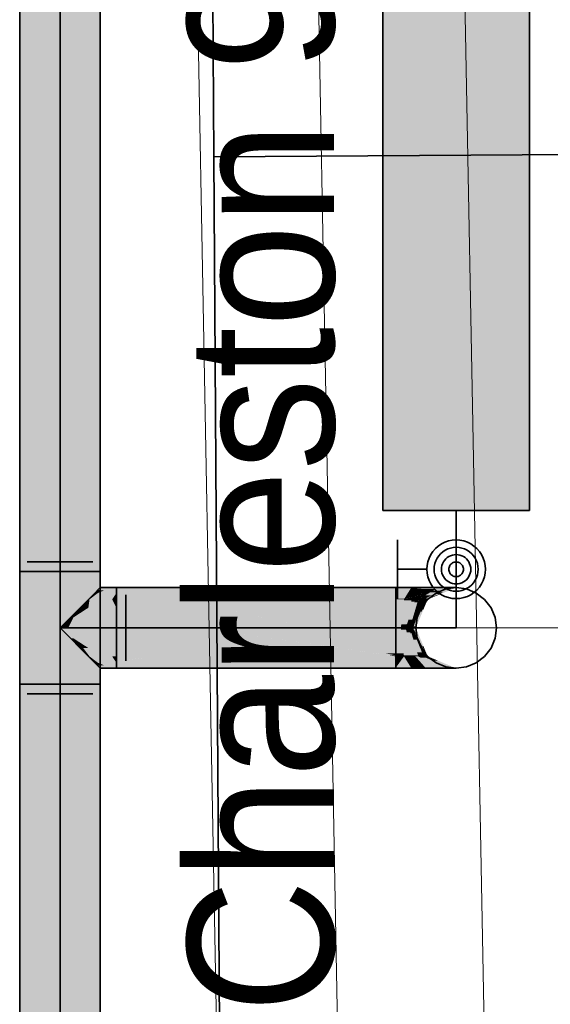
# Model space of a CAD drawing. Extents: x -133 to 627, y -127 to 467.
# Tile 200 of 256: x 332.48 to 339.72, y 254.45 to 267.89. Entities that reach past the tile are written whole.
import ezdxf
from ezdxf.lldxf.tags import DXFTag

# ---------------------------------------------------------------- set-up
doc = ezdxf.new("R2010")
doc.units = 0
doc.layers.get('0').update_dxf_attribs({"lineweight": 35})
for name, color, linetype, lineweight in [('0-Shading', 7, 'Continuous', 35), ('5_OG-BESTAND', 7, 'Continuous', 25), ('5_OG-HLSE', 7, 'Continuous', 25), ('H_Heizkoerpertext', 7, 'Continuous', 35)]:
    doc.layers.add(name, color=color, linetype=linetype, lineweight=lineweight)
for name, color, linetype, lineweight, true_color in [('A_Aussenwand', 3, 'Continuous', 35, 0x00ff00), ('A_Fenster', 1, 'Continuous', 35, 0xff0000), ('H_Heizkoerper', 1, 'Continuous', 35, 0xff0000), ('H_Heizkoerperflaeche', 7, 'Continuous', 35, 0xc0c0c0), ('H_Vorlauf', 1, 'Continuous', 35, 0xff0000), ('H_Vorlauf_Beschriftung', 1, 'Continuous', 18, 0xff0000)]:
    doc.layers.add(name, color=color, linetype=linetype, lineweight=lineweight, true_color=true_color)
doc.styles.get("Standard").update_dxf_attribs({"font": 'arial.ttf'})
tags = doc.linetypes.add('ALL_S14', pattern=[0.002, 0.001, -0.001]).pattern_tags.tags
tags[6:7] = [DXFTag(74, 4), DXFTag(75, 0), DXFTag(340, '0'), DXFTag(46, 1.0), DXFTag(50, 0.0), DXFTag(44, 0.0), DXFTag(45, 0.0)]
tags[4:5] = [DXFTag(74, 4), DXFTag(75, 0), DXFTag(340, '0'), DXFTag(46, 1.0), DXFTag(50, 0.0), DXFTag(44, 0.0), DXFTag(45, 0.0)]

# ---------------------------------------------------------------- blocks, each defined once
blk = doc.blocks.new('Shading-A06HSSFSNL', base_point=(333.171, 168.83))
at = {"layer": '0-Shading', "color": 14, "true_color": 0xb00000}
for points in [[(332.476, 260.357), (332.637, 260.357), (332.476, 325.621)], [(332.637, 260.357), (332.476, 325.621), (332.637, 325.621)], [(333.415, 260.357), (333.508, 260.357), (333.415, 325.621)], [(333.508, 260.357), (333.415, 325.621), (333.508, 325.621)], [(333.508, 260.357), (333.576, 260.357), (333.508, 325.621)], [(333.576, 260.357), (333.508, 325.621), (333.576, 325.621)], [(332.476, 258.817), (332.637, 258.817), (332.476, 260.357)], [(332.637, 258.817), (332.476, 260.357), (332.637, 260.357)], [(333.415, 258.817), (333.508, 258.817), (333.415, 260.357)], [(333.508, 258.817), (333.415, 260.357), (333.508, 260.357)], [(333.508, 258.817), (333.576, 258.817), (333.508, 260.357)], [(333.576, 258.817), (333.508, 260.357), (333.576, 260.357)], [(333.502, 260.063), (333.532, 260.063), (333.543, 260.104)], [(333.532, 260.063), (333.543, 260.104), (333.559, 260.104)], [(333.532, 260.063), (333.543, 260.063), (333.554, 260.097)], [(333.543, 260.104), (333.559, 260.104), (333.545, 260.106)], [(333.543, 260.063), (333.554, 260.097), (333.624, 260.097)], [(333.543, 260.063), (333.796, 260.063), (333.578, 260.078)], [(333.796, 260.106), (333.545, 260.106), (333.796, 260.118)], [(333.545, 260.106), (333.796, 260.118), (333.557, 260.118)], [(333.796, 260.078), (333.796, 260.106), (333.545, 260.106)], [(333.554, 260.097), (333.624, 260.097), (333.559, 260.104)], [(333.578, 260.078), (333.796, 260.078), (333.624, 260.097)], [(333.796, 260.063), (333.578, 260.078), (333.796, 260.078)], [(336.909, 260.102), (333.796, 260.102), (337.608, 260.137)], [(333.796, 260.102), (337.608, 260.137), (333.796, 260.137)], [(334.604, 259.988), (336.909, 260.102), (333.796, 260.102)], [(334.253, 260.038), (333.796, 260.038), (333.796, 260.102)], [(334.604, 259.988), (337.608, 259.988), (337.608, 260.137)], [(337.818, 260.132), (337.608, 260.132), (337.608, 260.137)], [(337.818, 260.132), (337.821, 260.137), (337.608, 260.137)], [(337.725, 259.984), (337.608, 259.984), (337.818, 260.132)], [(337.608, 259.984), (337.818, 260.132), (337.608, 260.132)], [(334.241, 259.988), (334.253, 260.038), (333.796, 260.038)], [(334.046, 260.01), (333.796, 260.01), (333.796, 260.038)], [(333.796, 259.982), (334.046, 260.01), (333.796, 260.01)], [(333.796, 259.982), (334.296, 259.982), (334.046, 260.01)], [(333.796, 259.976), (334.353, 259.976), (333.796, 259.982)], [(334.353, 259.976), (333.796, 259.982), (334.296, 259.982)], [(334.604, 259.988), (334.241, 259.988), (334.253, 260.038)], [(334.353, 259.976), (334.604, 259.988), (334.241, 259.988)], [(334.353, 259.976), (334.691, 259.976), (334.604, 259.988)], [(334.691, 259.976), (337.608, 259.976), (334.604, 259.988)], [(337.608, 259.976), (334.604, 259.988), (337.608, 259.988)], [(337.608, 259.976), (337.725, 259.984), (337.608, 259.984)], [(337.608, 259.976), (337.721, 259.976), (337.725, 259.984)], [(333.796, 259.037), (337.608, 259.037), (337.608, 259.198)], [(336.144, 259.136), (333.796, 259.136), (337.608, 259.198)], [(333.796, 259.136), (337.608, 259.198), (334.353, 259.198)], [(334.296, 259.192), (333.796, 259.192), (334.353, 259.198)], [(333.796, 259.192), (334.353, 259.198), (333.796, 259.198)], [(334.046, 259.164), (333.796, 259.164), (333.796, 259.192)], [(334.046, 259.164), (334.296, 259.192), (333.796, 259.192)], [(333.796, 259.136), (334.046, 259.164), (333.796, 259.164)], [(333.796, 259.037), (336.144, 259.136), (333.796, 259.136)], [(337.818, 259.042), (337.608, 259.042), (337.721, 259.198)], [(337.608, 259.042), (337.721, 259.198), (337.608, 259.198)], [(333.543, 259.07), (333.532, 259.111), (333.502, 259.111)], [(333.559, 259.07), (333.543, 259.07), (333.532, 259.111)], [(333.554, 259.077), (333.543, 259.111), (333.532, 259.111)], [(333.624, 259.077), (333.554, 259.077), (333.543, 259.111)], [(333.578, 259.096), (333.796, 259.111), (333.543, 259.111)], [(333.545, 259.068), (333.559, 259.07), (333.543, 259.07)], [(333.545, 259.068), (333.796, 259.068), (333.796, 259.096)], [(333.557, 259.056), (333.796, 259.056), (333.545, 259.068)], [(333.796, 259.056), (333.545, 259.068), (333.796, 259.068)], [(333.559, 259.07), (333.624, 259.077), (333.554, 259.077)], [(333.796, 259.096), (333.578, 259.096), (333.796, 259.111)], [(333.624, 259.077), (333.796, 259.096), (333.578, 259.096)], [(337.608, 259.037), (337.818, 259.042), (337.608, 259.042)], [(337.608, 259.037), (337.821, 259.037), (337.818, 259.042)], [(332.637, 214.755), (332.476, 214.755), (332.637, 258.817)], [(332.476, 214.755), (332.637, 258.817), (332.476, 258.817)], [(333.508, 216.154), (333.415, 216.154), (333.508, 258.817)], [(333.415, 216.154), (333.508, 258.817), (333.415, 258.817)], [(333.508, 214.67), (333.576, 214.67), (333.508, 258.817)], [(333.576, 214.67), (333.508, 258.817), (333.576, 258.817)]]:
    blk.add_solid(points, dxfattribs=at)
at = {"layer": '0-Shading', "color": 1, "true_color": 0xf50000}
for points in [[(332.637, 260.357), (333.026, 260.357), (332.637, 325.621)], [(333.026, 260.357), (332.637, 325.621), (333.026, 325.621)], [(333.026, 260.357), (333.415, 260.357), (333.026, 325.621)], [(333.415, 260.357), (333.026, 325.621), (333.415, 325.621)], [(332.637, 258.817), (333.026, 258.817), (332.637, 260.357)], [(333.026, 258.817), (332.637, 260.357), (333.026, 260.357)], [(333.026, 258.817), (333.415, 258.817), (333.026, 260.357)], [(333.415, 258.817), (333.026, 260.357), (333.415, 260.357)], [(333.796, 259.587), (334.954, 259.587), (333.796, 259.976)], [(334.954, 259.587), (333.796, 259.976), (334.353, 259.976)], [(334.768, 259.707), (334.691, 259.976), (334.353, 259.976)], [(336.43, 259.587), (337.608, 259.587), (334.691, 259.976)], [(337.608, 259.587), (334.691, 259.976), (337.608, 259.976)], [(335.893, 259.707), (334.768, 259.707), (334.691, 259.976)], [(333.168, 259.729), (333.208, 259.729), (333.238, 259.799)], [(333.208, 259.729), (333.796, 259.729), (333.413, 259.862)], [(333.208, 259.729), (333.238, 259.799), (333.316, 259.799)], [(333.238, 259.799), (333.316, 259.799), (333.301, 259.862)], [(333.316, 259.799), (333.342, 259.862), (333.301, 259.862)], [(333.316, 259.799), (333.413, 259.862), (333.342, 259.862)], [(333.796, 259.729), (333.413, 259.862), (333.796, 259.862)], [(335.641, 259.587), (336.43, 259.587), (334.768, 259.707)], [(336.43, 259.587), (335.893, 259.707), (334.768, 259.707)], [(334.954, 259.587), (335.641, 259.587), (334.768, 259.707)], [(333.796, 259.198), (334.353, 259.198), (333.796, 259.587)], [(334.353, 259.198), (333.796, 259.587), (334.954, 259.587)], [(334.353, 259.198), (337.608, 259.198), (334.954, 259.587)], [(337.508, 259.213), (335.641, 259.587), (334.954, 259.587)], [(337.465, 259.24), (336.43, 259.587), (335.641, 259.587)], [(337.608, 259.213), (337.508, 259.213), (335.641, 259.587)], [(337.608, 259.24), (337.608, 259.587), (336.43, 259.587)], [(337.608, 259.24), (337.465, 259.24), (336.43, 259.587)], [(333.238, 259.375), (333.316, 259.375), (333.168, 259.445)], [(333.316, 259.375), (333.208, 259.445), (333.168, 259.445)], [(333.413, 259.312), (333.796, 259.312), (333.208, 259.445)], [(333.796, 259.312), (333.208, 259.445), (333.796, 259.445)], [(333.301, 259.312), (333.342, 259.312), (333.238, 259.375)], [(333.342, 259.312), (333.238, 259.375), (333.316, 259.375)], [(333.342, 259.312), (333.413, 259.312), (333.316, 259.375)], [(337.608, 259.213), (337.608, 259.24), (337.465, 259.24)], [(337.608, 259.198), (337.608, 259.213), (337.508, 259.213)], [(333.026, 215.274), (332.637, 215.274), (333.026, 258.817)], [(332.637, 215.274), (333.026, 258.817), (332.637, 258.817)], [(333.415, 215.922), (333.026, 215.922), (333.415, 258.817)], [(333.026, 215.922), (333.415, 258.817), (333.026, 258.817)]]:
    blk.add_solid(points, dxfattribs=at)
at = {"layer": '0-Shading', "color": 14, "true_color": 0x900000}
for points in [[(333.557, 260.118), (333.796, 260.118), (333.576, 260.137)], [(333.796, 260.118), (333.576, 260.137), (333.796, 260.137)], [(333.576, 259.037), (333.796, 259.037), (333.557, 259.056)], [(333.796, 259.037), (333.557, 259.056), (333.796, 259.056)]]:
    blk.add_solid(points, dxfattribs=at)
at = {"layer": '0-Shading', "color": 14, "true_color": 0xac0000}
for points in [[(337.825, 260.003), (337.737, 260.003), (337.821, 260.131)], [(337.737, 260.003), (337.821, 260.131), (337.817, 260.131)], [(337.821, 260.131), (337.817, 260.131), (337.818, 260.132)], [(338.014, 260.132), (337.818, 260.132), (338.02, 260.137)], [(337.818, 260.132), (338.02, 260.137), (337.821, 260.137)], [(337.821, 260.131), (337.819, 260.131), (337.818, 260.132)], [(337.996, 260.117), (338.014, 260.132), (337.818, 260.132)], [(337.821, 260.131), (337.821, 260.131), (337.819, 260.131)], [(337.97, 260.095), (337.848, 260.095), (337.821, 260.131)], [(337.874, 260.118), (337.827, 260.131), (337.821, 260.131)], [(337.827, 260.131), (337.821, 260.131), (337.821, 260.131)], [(337.895, 260.033), (337.824, 260.033), (337.821, 260.131)], [(337.98, 260.118), (337.874, 260.118), (337.827, 260.131)], [(337.895, 260.033), (337.97, 260.095), (337.848, 260.095)], [(337.97, 260.095), (337.98, 260.118), (337.874, 260.118)], [(337.97, 260.095), (337.996, 260.117), (337.979, 260.117)], [(337.996, 260.117), (337.979, 260.117), (337.98, 260.118)], [(337.721, 259.976), (337.826, 259.976), (337.762, 259.987)], [(337.721, 259.976), (337.751, 259.984), (337.725, 259.984)], [(337.725, 259.984), (337.825, 260.003), (337.737, 260.003)], [(337.751, 259.984), (337.725, 259.984), (337.762, 259.987)], [(337.725, 259.984), (337.762, 259.987), (337.741, 259.987)], [(337.762, 259.987), (337.741, 259.987), (337.751, 259.988)], [(337.77, 259.988), (337.751, 259.988), (337.823, 260.002)], [(337.762, 259.987), (337.77, 259.988), (337.751, 259.988)], [(337.825, 259.987), (337.762, 259.987), (337.825, 260.001)], [(337.762, 259.987), (337.825, 260.001), (337.82, 260.001)], [(337.826, 259.976), (337.825, 259.987), (337.762, 259.987)], [(337.825, 260.001), (337.82, 260.001), (337.823, 260.002)], [(337.825, 260.002), (337.823, 260.002), (337.825, 260.003)], [(337.825, 260.001), (337.825, 260.002), (337.823, 260.002)], [(337.825, 260.011), (337.895, 260.033), (337.824, 260.033)], [(337.868, 260.011), (337.825, 260.011), (337.895, 260.033)], [(337.825, 260.003), (337.868, 260.011), (337.825, 260.011)], [(337.858, 260.003), (337.825, 260.003), (337.868, 260.011)], [(337.857, 260.001), (337.825, 260.001), (337.858, 260.003)], [(337.825, 260.001), (337.858, 260.003), (337.825, 260.003)], [(337.845, 259.992), (337.857, 260.001), (337.825, 260.001)], [(337.845, 259.992), (337.825, 259.992), (337.825, 260.001)], [(337.826, 259.976), (337.845, 259.992), (337.825, 259.992)], [(337.98, 259.921), (337.966, 259.921), (337.97, 259.934)], [(338.012, 259.934), (337.97, 259.934), (338.029, 259.976)], [(337.97, 259.934), (338.029, 259.976), (337.985, 259.976)], [(337.998, 259.898), (338.012, 259.934), (337.97, 259.934)], [(337.883, 259.61), (337.854, 259.61), (337.962, 259.808)], [(337.854, 259.61), (337.962, 259.808), (337.925, 259.808)], [(337.925, 259.808), (337.979, 259.896), (337.957, 259.896)], [(337.925, 259.808), (337.99, 259.878), (337.968, 259.878)], [(337.962, 259.808), (337.925, 259.808), (337.99, 259.878)], [(337.979, 259.896), (337.957, 259.896), (337.966, 259.921)], [(337.978, 259.898), (337.98, 259.921), (337.966, 259.921)], [(337.99, 259.878), (337.968, 259.878), (337.979, 259.896)], [(337.998, 259.898), (337.978, 259.898), (337.98, 259.921)], [(337.99, 259.878), (337.998, 259.898), (337.978, 259.898)], [(337.846, 259.587), (337.873, 259.587), (337.854, 259.61)], [(337.924, 259.428), (337.903, 259.428), (337.846, 259.587)], [(337.989, 259.296), (337.873, 259.587), (337.846, 259.587)], [(337.873, 259.587), (337.883, 259.61), (337.854, 259.61)], [(337.99, 259.296), (337.989, 259.296), (337.873, 259.587)], [(337.989, 259.295), (337.95, 259.295), (337.903, 259.428)], [(337.989, 259.295), (337.924, 259.428), (337.903, 259.428)], [(337.966, 259.253), (337.989, 259.295), (337.95, 259.295)], [(337.966, 259.253), (338.007, 259.253), (337.99, 259.296)], [(337.989, 259.295), (337.99, 259.296), (337.989, 259.296)], [(337.818, 259.043), (337.826, 259.198), (337.721, 259.198)], [(337.821, 259.043), (337.818, 259.043), (337.826, 259.198)], [(337.97, 259.078), (337.822, 259.078), (337.826, 259.198)], [(337.985, 259.198), (338.029, 259.198), (337.966, 259.253)], [(338.029, 259.198), (337.966, 259.253), (338.007, 259.253)], [(337.818, 259.042), (337.821, 259.043), (337.818, 259.043)], [(337.821, 259.042), (337.818, 259.042), (337.821, 259.043)], [(337.821, 259.037), (337.821, 259.042), (337.818, 259.042)], [(337.821, 259.043), (337.98, 259.056), (337.822, 259.056)], [(337.821, 259.043), (337.985, 259.043), (337.98, 259.056)], [(337.821, 259.037), (337.988, 259.037), (337.821, 259.043)], [(337.988, 259.037), (337.821, 259.043), (337.985, 259.043)], [(337.98, 259.056), (337.822, 259.056), (337.97, 259.078)], [(337.822, 259.056), (337.97, 259.078), (337.822, 259.078)], [(337.988, 259.037), (338.02, 259.037), (337.97, 259.078)]]:
    blk.add_solid(points, dxfattribs=at)
at = {"layer": '0-Shading', "color": 14, "true_color": 0xa60000}
for points in [[(337.921, 260.033), (337.895, 260.033), (337.97, 260.095)], [(337.941, 260.02), (337.911, 260.02), (337.984, 260.095)], [(337.911, 260.02), (337.984, 260.095), (337.97, 260.095)], [(338.014, 260.033), (337.949, 260.033), (338.016, 260.114)], [(337.949, 260.033), (338.016, 260.114), (337.994, 260.114)], [(337.984, 260.095), (337.97, 260.095), (337.996, 260.117)], [(338.016, 260.114), (337.994, 260.114), (337.996, 260.117)], [(338.157, 260.117), (337.996, 260.117), (338.191, 260.137)], [(337.996, 260.117), (338.191, 260.137), (338.02, 260.137)], [(338.121, 260.096), (338.157, 260.117), (337.996, 260.117)], [(338.014, 260.033), (338.121, 260.096), (338.015, 260.096)], [(338.121, 260.096), (338.015, 260.096), (338.016, 260.114)], [(337.826, 259.976), (337.852, 259.991), (337.843, 259.991)], [(337.826, 259.976), (337.876, 259.976), (337.839, 259.984)], [(337.839, 259.984), (337.882, 259.984), (337.852, 259.991)], [(337.876, 259.976), (337.839, 259.984), (337.882, 259.984)], [(337.852, 259.991), (337.843, 259.991), (337.845, 259.992)], [(337.854, 259.992), (337.845, 259.992), (337.887, 260.011)], [(337.845, 259.992), (337.887, 260.011), (337.868, 260.011)], [(337.852, 259.991), (337.854, 259.992), (337.845, 259.992)], [(337.888, 259.991), (337.852, 259.991), (337.911, 260.02)], [(337.852, 259.991), (337.911, 260.02), (337.903, 260.02)], [(337.882, 259.984), (337.888, 259.991), (337.852, 259.991)], [(337.868, 260.011), (337.908, 260.022), (337.882, 260.022)], [(337.887, 260.011), (337.868, 260.011), (337.908, 260.022)], [(337.876, 259.976), (337.916, 259.976), (337.897, 260.003)], [(337.908, 260.022), (337.882, 260.022), (337.895, 260.033)], [(337.911, 260.02), (337.921, 260.033), (337.895, 260.033)], [(337.897, 260.003), (337.931, 260.003), (337.911, 260.02)], [(337.916, 259.976), (337.897, 260.003), (337.931, 260.003)], [(337.911, 260.02), (337.903, 260.02), (337.908, 260.022)], [(337.931, 260.003), (337.941, 260.02), (337.911, 260.02)], [(337.916, 259.976), (337.944, 259.992), (337.925, 259.992)], [(337.944, 259.992), (337.925, 259.992), (337.931, 260.003)], [(337.962, 260.003), (337.931, 260.003), (338.014, 260.033)], [(337.931, 260.003), (338.014, 260.033), (337.949, 260.033)], [(337.944, 259.992), (337.962, 260.003), (337.931, 260.003)], [(337.97, 259.078), (337.876, 259.198), (337.826, 259.198)], [(338.02, 259.037), (338.191, 259.037), (337.876, 259.198)], [(338.191, 259.037), (337.876, 259.198), (337.916, 259.198)], [(337.983, 259.078), (337.97, 259.078), (337.876, 259.198)], [(338.02, 259.037), (337.983, 259.078), (337.97, 259.078)]]:
    blk.add_solid(points, dxfattribs=at)
at = {"layer": '0-Shading', "color": 14, "true_color": 0x9d0000}
for points in [[(338.105, 260.033), (338.014, 260.033), (338.187, 260.072)], [(338.014, 260.033), (338.187, 260.072), (338.081, 260.072)], [(338.187, 260.072), (338.081, 260.072), (338.121, 260.096)], [(338.236, 260.096), (338.121, 260.096), (338.322, 260.137)], [(338.121, 260.096), (338.322, 260.137), (338.191, 260.137)], [(338.187, 260.072), (338.236, 260.096), (338.121, 260.096)], [(337.916, 259.976), (337.985, 259.976), (337.944, 259.992)], [(338.019, 259.992), (337.944, 259.992), (338.014, 260.033)], [(337.985, 259.976), (338.019, 259.992), (337.944, 259.992)], [(338.019, 259.992), (338.105, 260.033), (338.014, 260.033)], [(337.944, 259.182), (338.019, 259.182), (337.916, 259.198)], [(338.019, 259.182), (337.985, 259.198), (337.916, 259.198)], [(338.191, 259.037), (338.322, 259.037), (337.944, 259.182)], [(338.322, 259.037), (337.944, 259.182), (338.019, 259.182)]]:
    blk.add_solid(points, dxfattribs=at)
at = {"layer": '0-Shading', "color": 14, "true_color": 0x920000}
for points in [[(338.2, 260.049), (338.139, 260.049), (338.187, 260.072)], [(338.254, 260.072), (338.187, 260.072), (338.405, 260.137)], [(338.187, 260.072), (338.405, 260.137), (338.322, 260.137)], [(338.2, 260.049), (338.254, 260.072), (338.187, 260.072)], [(337.985, 259.976), (338.029, 259.976), (338.019, 259.992)], [(338.067, 259.992), (338.019, 259.992), (338.2, 260.049)], [(338.019, 259.992), (338.2, 260.049), (338.139, 260.049)], [(338.029, 259.976), (338.067, 259.992), (338.019, 259.992)], [(338.067, 259.182), (338.019, 259.182), (337.985, 259.198)], [(338.067, 259.182), (338.029, 259.198), (337.985, 259.198)], [(338.105, 259.141), (338.163, 259.141), (338.019, 259.182)], [(338.163, 259.141), (338.067, 259.182), (338.019, 259.182)], [(338.322, 259.037), (338.405, 259.037), (338.105, 259.141)], [(338.405, 259.037), (338.105, 259.141), (338.163, 259.141)]]:
    blk.add_solid(points, dxfattribs=at)
at = {"layer": '0-Shading', "color": 16, "true_color": 0x850000}
for points in [[(338.221, 260.049), (338.2, 260.049), (338.433, 260.137)], [(338.2, 260.049), (338.433, 260.137), (338.405, 260.137)], [(338.029, 259.976), (338.044, 259.976), (338.151, 260.028)], [(338.044, 259.976), (338.151, 260.028), (338.17, 260.028)], [(338.151, 260.028), (338.17, 260.028), (338.2, 260.049)], [(338.17, 260.028), (338.221, 260.049), (338.2, 260.049)], [(338.083, 259.182), (338.067, 259.182), (338.029, 259.198)], [(338.083, 259.182), (338.044, 259.198), (338.029, 259.198)], [(338.182, 259.141), (338.163, 259.141), (338.067, 259.182)], [(338.182, 259.141), (338.083, 259.182), (338.067, 259.182)], [(338.396, 259.04), (338.424, 259.04), (338.163, 259.141)], [(338.424, 259.04), (338.182, 259.141), (338.163, 259.141)], [(338.405, 259.037), (338.433, 259.037), (338.396, 259.04)], [(338.433, 259.037), (338.396, 259.04), (338.424, 259.04)]]:
    blk.add_solid(points, dxfattribs=at)
at = {"layer": '0-Shading', "color": 12, "true_color": 0xe40000}
for points in [[(333.301, 259.862), (333.342, 259.862), (333.415, 259.976)], [(333.342, 259.862), (333.415, 259.976), (333.429, 259.976)], [(333.342, 259.862), (333.413, 259.862), (333.429, 259.976)], [(333.413, 259.862), (333.429, 259.976), (333.739, 259.976)], [(333.413, 259.862), (333.796, 259.862), (333.739, 259.976)], [(333.796, 259.862), (333.739, 259.976), (333.796, 259.976)], [(333.415, 259.198), (333.429, 259.198), (333.301, 259.312)], [(333.429, 259.198), (333.301, 259.312), (333.342, 259.312)], [(333.429, 259.198), (333.739, 259.198), (333.342, 259.312)], [(333.739, 259.198), (333.342, 259.312), (333.413, 259.312)], [(333.739, 259.198), (333.796, 259.198), (333.413, 259.312)], [(333.796, 259.198), (333.413, 259.312), (333.796, 259.312)]]:
    blk.add_solid(points, dxfattribs=at)
at = {"layer": '0-Shading', "color": 12, "true_color": 0xcd0000}
for points in [[(333.415, 259.976), (333.439, 259.983), (333.422, 259.983)], [(333.415, 259.976), (333.435, 259.981), (333.43, 259.981)], [(333.415, 259.976), (333.429, 259.976), (333.435, 259.981)], [(333.439, 259.983), (333.422, 259.983), (333.532, 260.063)], [(333.422, 259.983), (333.532, 260.063), (333.502, 260.063)], [(333.429, 259.976), (333.739, 259.976), (333.435, 259.981)], [(333.435, 259.981), (333.43, 259.981), (333.439, 259.983)], [(333.435, 259.981), (333.742, 259.981), (333.796, 260.063)], [(333.435, 259.981), (333.796, 260.063), (333.543, 260.063)], [(333.435, 259.981), (333.439, 259.983), (333.439, 259.983)], [(333.739, 259.976), (333.435, 259.981), (333.742, 259.981)], [(333.439, 259.984), (333.439, 259.984), (333.528, 260.052)], [(333.439, 259.984), (333.528, 260.052), (333.519, 260.052)], [(333.439, 259.983), (333.439, 259.984), (333.439, 259.984)], [(333.439, 259.983), (333.439, 259.983), (333.439, 259.984)], [(333.528, 260.052), (333.519, 260.052), (333.532, 260.063)], [(333.528, 260.052), (333.543, 260.063), (333.532, 260.063)], [(333.739, 259.976), (333.796, 259.987), (333.746, 259.987)], [(333.739, 259.976), (333.796, 259.976), (333.796, 259.987)], [(333.796, 259.987), (333.746, 259.987), (333.796, 260.063)], [(333.439, 259.19), (333.422, 259.19), (333.415, 259.198)], [(333.439, 259.19), (333.429, 259.198), (333.415, 259.198)], [(333.492, 259.12), (333.439, 259.19), (333.422, 259.19)], [(333.439, 259.19), (333.439, 259.19), (333.429, 259.198)], [(333.53, 259.121), (333.739, 259.198), (333.429, 259.198)], [(333.529, 259.12), (333.492, 259.12), (333.439, 259.19)], [(333.528, 259.122), (333.526, 259.122), (333.439, 259.19)], [(333.526, 259.122), (333.439, 259.19), (333.439, 259.19)], [(333.439, 259.19), (333.439, 259.19), (333.439, 259.19)], [(333.439, 259.19), (333.439, 259.19), (333.439, 259.19)], [(333.53, 259.121), (333.789, 259.121), (333.739, 259.198)], [(333.796, 259.186), (333.746, 259.186), (333.739, 259.198)], [(333.796, 259.186), (333.796, 259.198), (333.739, 259.198)], [(333.796, 259.111), (333.796, 259.186), (333.746, 259.186)], [(333.502, 259.111), (333.529, 259.12), (333.492, 259.12)], [(333.502, 259.111), (333.532, 259.111), (333.529, 259.12)], [(333.529, 259.12), (333.528, 259.122), (333.526, 259.122)], [(333.53, 259.121), (333.528, 259.121), (333.528, 259.122)], [(333.529, 259.12), (333.53, 259.121), (333.528, 259.121)], [(333.529, 259.12), (333.53, 259.12), (333.53, 259.121)], [(333.532, 259.111), (333.543, 259.111), (333.529, 259.12)], [(333.543, 259.111), (333.529, 259.12), (333.53, 259.12)], [(333.543, 259.111), (333.796, 259.111), (333.53, 259.121)], [(333.796, 259.111), (333.53, 259.121), (333.789, 259.121)]]:
    blk.add_solid(points, dxfattribs=at)
at = {"layer": '0-Shading', "color": 1, "true_color": 0xf40000}
for points in [[(337.68, 259.598), (337.608, 259.598), (337.721, 259.976)], [(337.608, 259.598), (337.721, 259.976), (337.608, 259.976)], [(337.608, 259.587), (337.68, 259.598), (337.608, 259.598)], [(337.608, 259.587), (337.679, 259.587), (337.68, 259.598)], [(337.716, 259.24), (337.608, 259.24), (337.679, 259.587)], [(337.608, 259.24), (337.679, 259.587), (337.608, 259.587)], [(337.719, 259.213), (337.716, 259.24), (337.608, 259.24)], [(337.719, 259.213), (337.608, 259.213), (337.608, 259.24)], [(337.721, 259.198), (337.719, 259.213), (337.608, 259.213)], [(337.683, 259.203), (337.608, 259.203), (337.608, 259.213)], [(337.608, 259.198), (337.683, 259.203), (337.608, 259.203)], [(337.608, 259.198), (337.721, 259.198), (337.683, 259.203)]]:
    blk.add_solid(points, dxfattribs=at)
at = {"layer": '0-Shading', "color": 1, "true_color": 0xec0000}
for points in [[(337.755, 259.635), (337.684, 259.635), (337.823, 259.961)], [(337.684, 259.635), (337.823, 259.961), (337.719, 259.961)], [(337.823, 259.961), (337.719, 259.961), (337.721, 259.976)], [(337.823, 259.961), (337.826, 259.976), (337.721, 259.976)], [(337.679, 259.587), (337.745, 259.587), (337.68, 259.598)], [(337.75, 259.563), (337.681, 259.563), (337.679, 259.587)], [(337.75, 259.563), (337.745, 259.587), (337.679, 259.587)], [(337.68, 259.598), (337.755, 259.635), (337.684, 259.635)], [(337.68, 259.598), (337.748, 259.598), (337.755, 259.635)], [(337.745, 259.587), (337.68, 259.598), (337.748, 259.598)], [(337.719, 259.213), (337.75, 259.563), (337.681, 259.563)], [(337.823, 259.213), (337.719, 259.213), (337.75, 259.563)], [(337.826, 259.198), (337.823, 259.213), (337.719, 259.213)], [(337.721, 259.198), (337.826, 259.198), (337.719, 259.213)]]:
    blk.add_solid(points, dxfattribs=at)
at = {"layer": '0-Shading', "color": 12, "true_color": 0xdd0000}
for points in [[(337.764, 259.642), (337.756, 259.642), (337.866, 259.947)], [(337.756, 259.642), (337.866, 259.947), (337.82, 259.947)], [(337.835, 259.701), (337.783, 259.701), (337.904, 259.934)], [(337.783, 259.701), (337.904, 259.934), (337.862, 259.934)], [(337.866, 259.947), (337.82, 259.947), (337.823, 259.961)], [(337.871, 259.961), (337.823, 259.961), (337.876, 259.976)], [(337.823, 259.961), (337.876, 259.976), (337.826, 259.976)], [(337.866, 259.947), (337.871, 259.961), (337.823, 259.961)], [(337.904, 259.934), (337.862, 259.934), (337.866, 259.947)], [(337.907, 259.947), (337.866, 259.947), (337.912, 259.961)], [(337.866, 259.947), (337.912, 259.961), (337.871, 259.961)], [(337.904, 259.934), (337.907, 259.947), (337.866, 259.947)], [(337.912, 259.961), (337.871, 259.961), (337.876, 259.976)], [(337.912, 259.961), (337.916, 259.976), (337.876, 259.976)], [(337.764, 259.642), (337.835, 259.701), (337.783, 259.701)], [(337.809, 259.649), (337.772, 259.649), (337.812, 259.682)], [(337.824, 259.661), (337.81, 259.661), (337.812, 259.682)], [(337.83, 259.682), (337.812, 259.682), (337.835, 259.701)], [(337.824, 259.661), (337.83, 259.682), (337.812, 259.682)], [(337.745, 259.587), (337.802, 259.587), (337.753, 259.609)], [(337.745, 259.587), (337.753, 259.609), (337.75, 259.609)], [(337.803, 259.566), (337.75, 259.566), (337.745, 259.587)], [(337.803, 259.566), (337.802, 259.587), (337.745, 259.587)], [(337.753, 259.61), (337.75, 259.61), (337.761, 259.635)], [(337.75, 259.61), (337.761, 259.635), (337.755, 259.635)], [(337.753, 259.609), (337.753, 259.61), (337.75, 259.61)], [(337.753, 259.609), (337.75, 259.609), (337.75, 259.61)], [(337.804, 259.563), (337.75, 259.563), (337.803, 259.566)], [(337.75, 259.563), (337.803, 259.566), (337.75, 259.566)], [(337.806, 259.525), (337.758, 259.525), (337.75, 259.563)], [(337.806, 259.525), (337.804, 259.563), (337.75, 259.563)], [(337.786, 259.609), (337.753, 259.609), (337.764, 259.642)], [(337.802, 259.587), (337.786, 259.609), (337.753, 259.609)], [(337.755, 259.635), (337.764, 259.642), (337.756, 259.642)], [(337.761, 259.635), (337.755, 259.635), (337.764, 259.642)], [(337.779, 259.642), (337.764, 259.642), (337.772, 259.649)], [(337.783, 259.614), (337.779, 259.642), (337.764, 259.642)], [(337.805, 259.614), (337.809, 259.649), (337.772, 259.649)], [(337.805, 259.614), (337.783, 259.614), (337.779, 259.642)], [(337.802, 259.587), (337.805, 259.614), (337.783, 259.614)], [(337.802, 259.587), (337.809, 259.61), (337.805, 259.61)], [(337.808, 259.566), (337.803, 259.566), (337.802, 259.587)], [(337.809, 259.563), (337.804, 259.563), (337.803, 259.566)], [(337.809, 259.563), (337.808, 259.566), (337.803, 259.566)], [(337.806, 259.525), (337.809, 259.563), (337.804, 259.563)], [(337.81, 259.614), (337.805, 259.614), (337.824, 259.661)], [(337.805, 259.614), (337.824, 259.661), (337.81, 259.661)], [(337.809, 259.61), (337.81, 259.614), (337.805, 259.614)], [(337.809, 259.61), (337.805, 259.61), (337.805, 259.614)], [(337.82, 259.525), (337.806, 259.525), (337.809, 259.563)], [(337.826, 259.198), (337.806, 259.525), (337.758, 259.525)], [(337.824, 259.513), (337.81, 259.513), (337.806, 259.525)], [(337.825, 259.212), (337.912, 259.212), (337.806, 259.525)], [(337.824, 259.513), (337.82, 259.525), (337.806, 259.525)], [(337.912, 259.212), (337.824, 259.513), (337.81, 259.513)], [(337.826, 259.198), (337.876, 259.198), (337.825, 259.212)], [(337.876, 259.198), (337.825, 259.212), (337.912, 259.212)], [(337.876, 259.198), (337.916, 259.198), (337.912, 259.212)]]:
    blk.add_solid(points, dxfattribs=at)
at = {"layer": '0-Shading', "color": 12, "true_color": 0xc70000}
for points in [[(337.966, 259.921), (337.9, 259.921), (337.912, 259.961)], [(337.912, 259.961), (337.948, 259.969), (337.914, 259.969)], [(337.953, 259.961), (337.912, 259.961), (337.948, 259.969)], [(337.913, 259.961), (337.953, 259.961), (337.912, 259.961)], [(337.97, 259.934), (337.948, 259.934), (337.913, 259.961)], [(337.97, 259.934), (337.953, 259.961), (337.913, 259.961)], [(337.953, 259.961), (337.913, 259.961), (337.953, 259.961)], [(337.948, 259.969), (337.914, 259.969), (337.916, 259.976)], [(337.948, 259.969), (337.985, 259.976), (337.916, 259.976)], [(337.983, 259.969), (337.948, 259.969), (337.985, 259.976)], [(337.98, 259.961), (337.953, 259.961), (337.948, 259.969)], [(337.98, 259.961), (337.983, 259.969), (337.948, 259.969)], [(337.966, 259.921), (337.97, 259.934), (337.948, 259.934)], [(337.97, 259.934), (337.98, 259.961), (337.953, 259.961)], [(337.835, 259.701), (337.925, 259.808), (337.867, 259.808)], [(337.887, 259.701), (337.835, 259.701), (337.925, 259.808)], [(337.925, 259.808), (337.867, 259.808), (337.966, 259.921)], [(337.867, 259.808), (337.966, 259.921), (337.9, 259.921)], [(337.872, 259.661), (337.824, 259.661), (337.887, 259.701)], [(337.824, 259.661), (337.887, 259.701), (337.835, 259.701)], [(337.802, 259.587), (337.846, 259.587), (337.809, 259.61)], [(337.809, 259.563), (337.846, 259.587), (337.802, 259.587)], [(337.854, 259.61), (337.809, 259.61), (337.824, 259.661)], [(337.846, 259.587), (337.854, 259.61), (337.809, 259.61)], [(337.854, 259.563), (337.809, 259.563), (337.846, 259.587)], [(337.872, 259.513), (337.824, 259.513), (337.809, 259.563)], [(337.872, 259.513), (337.854, 259.563), (337.809, 259.563)], [(337.854, 259.61), (337.872, 259.661), (337.824, 259.661)], [(337.903, 259.428), (337.849, 259.428), (337.824, 259.513)], [(337.903, 259.428), (337.872, 259.513), (337.824, 259.513)], [(337.9, 259.253), (337.903, 259.428), (337.849, 259.428)], [(337.966, 259.253), (337.9, 259.253), (337.903, 259.428)], [(337.912, 259.212), (337.966, 259.253), (337.9, 259.253)], [(337.912, 259.212), (337.98, 259.212), (337.966, 259.253)], [(337.916, 259.198), (337.985, 259.198), (337.912, 259.212)], [(337.985, 259.198), (337.912, 259.212), (337.98, 259.212)]]:
    blk.add_solid(points, dxfattribs=at)
at = {"layer": '0-Shading', "color": 14, "true_color": 0x8e0000}
for points in [[(338.003, 259.878), (337.99, 259.878), (338.044, 259.976)], [(337.99, 259.878), (338.044, 259.976), (338.029, 259.976)], [(337.873, 259.587), (337.883, 259.587), (337.973, 259.835)], [(337.883, 259.587), (337.973, 259.835), (337.986, 259.835)], [(337.973, 259.835), (337.986, 259.835), (337.99, 259.878)], [(337.986, 259.835), (338.003, 259.878), (337.99, 259.878)], [(337.973, 259.338), (337.883, 259.587), (337.873, 259.587)], [(337.986, 259.338), (337.973, 259.338), (337.883, 259.587)], [(337.99, 259.296), (337.986, 259.338), (337.973, 259.338)], [(337.99, 259.296), (338.003, 259.296), (337.986, 259.338)], [(338.029, 259.198), (338.044, 259.198), (337.99, 259.296)], [(338.044, 259.198), (337.99, 259.296), (338.003, 259.296)]]:
    blk.add_solid(points, dxfattribs=at)
at = {"layer": '0-Shading', "color": 1, "true_color": 0xfd0000}
for points in [[(333.026, 259.587), (333.138, 259.587), (333.168, 259.729)], [(333.138, 259.587), (333.168, 259.729), (333.208, 259.729)], [(333.138, 259.587), (333.796, 259.587), (333.208, 259.729)], [(333.796, 259.587), (333.208, 259.729), (333.796, 259.729)], [(333.168, 259.445), (333.208, 259.445), (333.026, 259.587)], [(333.208, 259.445), (333.026, 259.587), (333.138, 259.587)], [(333.208, 259.445), (333.796, 259.445), (333.138, 259.587)], [(333.796, 259.445), (333.138, 259.587), (333.796, 259.587)]]:
    blk.add_solid(points, dxfattribs=at)
blk = doc.blocks.new('Referenz-A06HSSHCNL', base_point=(-102.577, -104.976))
at = {"layer": '5_OG-BESTAND', "color": 0, "lineweight": 13}
blk.add_line((334.475, 291.307), (335.359, 243.637), dxfattribs=at)
at = {"layer": '5_OG-HLSE', "color": 0, "linetype": 'ALL_S14', "lineweight": 13, "ltscale": 0.13}
for p, q in [((336.934, 247.634), (336.192, 287.627)), ((338.192, 287.665), (338.934, 247.671))]:
    blk.add_line(p, q, dxfattribs=at)
blk = doc.blocks.new('Referenz-A06HSSHFNL', base_point=(-34.996, -50.92))
at = {"layer": 'A_Aussenwand', "color": 0, "linetype": 'Continuous', "ltscale": 0.35}
blk.add_line((335.104, 269.408), (335.126, 266.017), dxfattribs=at)
at = {"layer": 'A_Fenster', "color": 0, "linetype": 'Continuous', "ltscale": 0.35}
for q in [(345.838, 266.085), (335.259, 245.032)]:
    blk.add_line((335.126, 266.017), q, dxfattribs=at)
blk = doc.blocks.new('Heizkörper-A06HST5VNL', base_point=(333.436, 253.001))
at = {"color": 0, "linetype": 'ByBlock', "lineweight": -2, "ltscale": 0.35}
for p, q in [((337.433, 261.187), (337.433, 274.067)), ((339.433, 274.067), (339.433, 261.187)), ((339.433, 261.187), (337.433, 261.187))]:
    blk.add_line(p, q, dxfattribs=at)
at = {"layer": 'H_Heizkoerperflaeche', "linetype": 'ByBlock', "lineweight": -2, "ltscale": 0.35}
for points in [[(337.433, 261.187), (339.433, 261.187), (337.433, 274.067)], [(339.433, 261.187), (337.433, 274.067), (339.433, 274.067)]]:
    blk.add_solid(points, dxfattribs=at)
at = {"layer": 'H_Vorlauf', "color": 0, "linetype": 'ByBlock', "lineweight": -2, "ltscale": 0.35}
for p, q in [((338.433, 261.187), (338.433, 259.587)), ((337.633, 259.987), (337.633, 260.787)), ((338.28, 260.756), (338.233, 260.733)), ((338.329, 260.773), (338.28, 260.756)), ((338.38, 260.783), (338.329, 260.773)), ((338.433, 260.787), (338.38, 260.783)), ((338.485, 260.783), (338.433, 260.787)), ((338.536, 260.773), (338.485, 260.783)), ((338.586, 260.756), (338.536, 260.773)), ((338.633, 260.733), (338.586, 260.756)), ((338.115, 260.63), (338.086, 260.587)), ((338.15, 260.67), (338.115, 260.63)), ((338.189, 260.704), (338.15, 260.67)), ((338.233, 260.733), (338.189, 260.704)), ((338.25, 260.625), (338.221, 260.599)), ((338.283, 260.647), (338.25, 260.625)), ((338.318, 260.664), (338.283, 260.647)), ((338.355, 260.677), (338.318, 260.664)), ((338.393, 260.684), (338.355, 260.677)), ((338.433, 260.687), (338.393, 260.684)), ((338.472, 260.684), (338.433, 260.687)), ((338.51, 260.677), (338.472, 260.684)), ((338.547, 260.664), (338.51, 260.677)), ((338.583, 260.647), (338.547, 260.664)), ((338.615, 260.625), (338.583, 260.647)), ((338.645, 260.599), (338.615, 260.625)), ((338.676, 260.704), (338.633, 260.733)), ((338.715, 260.67), (338.676, 260.704)), ((338.75, 260.63), (338.715, 260.67)), ((338.779, 260.587), (338.75, 260.63)), ((338.046, 260.49), (338.036, 260.439)), ((338.063, 260.54), (338.046, 260.49)), ((338.086, 260.587), (338.063, 260.54)), ((338.155, 260.502), (338.143, 260.465)), ((338.173, 260.537), (338.155, 260.502)), ((338.195, 260.57), (338.173, 260.537)), ((338.221, 260.599), (338.195, 260.57)), ((338.259, 260.487), (338.248, 260.463)), ((338.274, 260.509), (338.259, 260.487)), ((338.291, 260.528), (338.274, 260.509)), ((338.311, 260.546), (338.291, 260.528)), ((338.333, 260.56), (338.311, 260.546)), ((338.356, 260.572), (338.333, 260.56)), ((338.381, 260.58), (338.356, 260.572)), ((338.383, 260.474), (338.372, 260.466)), ((338.407, 260.585), (338.381, 260.58)), ((338.394, 260.479), (338.383, 260.474)), ((338.407, 260.483), (338.394, 260.479)), ((338.433, 260.587), (338.407, 260.585)), ((338.42, 260.486), (338.407, 260.483)), ((338.433, 260.487), (338.42, 260.486)), ((338.459, 260.585), (338.433, 260.587)), ((338.446, 260.486), (338.433, 260.487)), ((338.459, 260.483), (338.446, 260.486)), ((338.484, 260.58), (338.459, 260.585)), ((338.471, 260.479), (338.459, 260.483)), ((338.483, 260.474), (338.471, 260.479)), ((338.494, 260.466), (338.483, 260.474)), ((338.509, 260.572), (338.484, 260.58)), ((338.533, 260.56), (338.509, 260.572)), ((338.554, 260.546), (338.533, 260.56)), ((338.574, 260.528), (338.554, 260.546)), ((338.591, 260.509), (338.574, 260.528)), ((338.606, 260.487), (338.591, 260.509)), ((338.617, 260.463), (338.606, 260.487)), ((338.671, 260.57), (338.645, 260.599)), ((338.692, 260.537), (338.671, 260.57)), ((338.71, 260.502), (338.692, 260.537)), ((338.722, 260.465), (338.71, 260.502)), ((338.802, 260.54), (338.779, 260.587)), ((338.819, 260.49), (338.802, 260.54)), ((338.829, 260.439), (338.819, 260.49)), ((338.033, 260.387), (337.633, 260.387)), ((338.036, 260.439), (338.033, 260.387)), ((338.033, 260.387), (338.036, 260.335)), ((338.135, 260.426), (338.133, 260.387)), ((338.133, 260.387), (338.135, 260.348)), ((338.143, 260.465), (338.135, 260.426)), ((338.135, 260.348), (338.143, 260.309)), ((338.234, 260.413), (338.233, 260.387)), ((338.233, 260.387), (338.234, 260.361)), ((338.239, 260.439), (338.234, 260.413)), ((338.234, 260.361), (338.239, 260.335)), ((338.248, 260.463), (338.239, 260.439)), ((338.239, 260.335), (338.248, 260.31)), ((338.336, 260.413), (338.333, 260.4)), ((338.333, 260.4), (338.333, 260.387)), ((338.333, 260.387), (338.333, 260.374)), ((338.333, 260.374), (338.336, 260.361)), ((338.34, 260.425), (338.336, 260.413)), ((338.336, 260.361), (338.34, 260.349)), ((338.346, 260.437), (338.34, 260.425)), ((338.34, 260.349), (338.346, 260.337)), ((338.353, 260.448), (338.346, 260.437)), ((338.346, 260.337), (338.353, 260.326)), ((338.362, 260.458), (338.353, 260.448)), ((338.372, 260.466), (338.362, 260.458)), ((338.503, 260.458), (338.494, 260.466)), ((338.512, 260.448), (338.503, 260.458)), ((338.519, 260.437), (338.512, 260.448)), ((338.512, 260.326), (338.519, 260.337)), ((338.525, 260.425), (338.519, 260.437)), ((338.519, 260.337), (338.525, 260.349)), ((338.529, 260.413), (338.525, 260.425)), ((338.525, 260.349), (338.529, 260.361)), ((338.532, 260.4), (338.529, 260.413)), ((338.529, 260.361), (338.532, 260.374)), ((338.533, 260.387), (338.532, 260.4)), ((338.532, 260.374), (338.533, 260.387)), ((338.626, 260.439), (338.617, 260.463)), ((338.617, 260.31), (338.626, 260.335)), ((338.631, 260.413), (338.626, 260.439)), ((338.626, 260.335), (338.631, 260.361)), ((338.633, 260.387), (338.631, 260.413)), ((338.631, 260.361), (338.633, 260.387)), ((338.73, 260.426), (338.722, 260.465)), ((338.722, 260.309), (338.73, 260.348)), ((338.733, 260.387), (338.73, 260.426)), ((338.73, 260.348), (338.733, 260.387)), ((338.833, 260.387), (338.829, 260.439)), ((338.829, 260.335), (338.833, 260.387)), ((338.036, 260.335), (338.046, 260.283)), ((338.046, 260.283), (338.063, 260.234)), ((338.063, 260.234), (338.086, 260.187)), ((338.143, 260.309), (338.155, 260.272)), ((338.155, 260.272), (338.173, 260.237)), ((338.173, 260.237), (338.195, 260.204)), ((338.195, 260.204), (338.221, 260.175)), ((338.248, 260.31), (338.259, 260.287)), ((338.259, 260.287), (338.274, 260.265)), ((338.274, 260.265), (338.291, 260.245)), ((338.291, 260.245), (338.311, 260.228)), ((338.311, 260.228), (338.333, 260.214)), ((338.333, 260.214), (338.356, 260.202)), ((338.353, 260.326), (338.362, 260.316)), ((338.356, 260.202), (338.381, 260.194)), ((338.362, 260.316), (338.372, 260.308)), ((338.372, 260.308), (338.383, 260.3)), ((338.383, 260.3), (338.394, 260.295)), ((338.394, 260.295), (338.407, 260.29)), ((338.407, 260.29), (338.42, 260.288)), ((338.42, 260.288), (338.433, 260.287)), ((338.433, 260.287), (338.446, 260.288)), ((338.446, 260.288), (338.459, 260.29)), ((338.459, 260.29), (338.471, 260.295)), ((338.471, 260.295), (338.483, 260.3)), ((338.483, 260.3), (338.494, 260.308)), ((338.484, 260.194), (338.509, 260.202)), ((338.494, 260.308), (338.503, 260.316)), ((338.503, 260.316), (338.512, 260.326)), ((338.509, 260.202), (338.533, 260.214)), ((338.533, 260.214), (338.554, 260.228)), ((338.554, 260.228), (338.574, 260.245)), ((338.574, 260.245), (338.591, 260.265)), ((338.591, 260.265), (338.606, 260.287)), ((338.606, 260.287), (338.617, 260.31)), ((338.645, 260.175), (338.671, 260.204)), ((338.671, 260.204), (338.692, 260.237)), ((338.692, 260.237), (338.71, 260.272)), ((338.71, 260.272), (338.722, 260.309)), ((338.779, 260.187), (338.802, 260.234)), ((338.802, 260.234), (338.819, 260.283)), ((338.819, 260.283), (338.829, 260.335)), ((338.086, 260.187), (338.115, 260.143)), ((338.115, 260.143), (338.15, 260.104)), ((338.15, 260.104), (338.189, 260.07)), ((338.189, 260.07), (338.233, 260.04)), ((338.221, 260.175), (338.25, 260.149)), ((338.25, 260.149), (338.283, 260.127)), ((338.283, 260.127), (338.318, 260.11)), ((338.318, 260.11), (338.355, 260.097)), ((338.355, 260.097), (338.393, 260.089)), ((338.381, 260.194), (338.407, 260.189)), ((338.393, 260.089), (338.433, 260.087)), ((338.407, 260.189), (338.433, 260.187)), ((338.433, 260.187), (338.459, 260.189)), ((338.433, 260.087), (338.472, 260.089)), ((338.459, 260.189), (338.484, 260.194)), ((338.472, 260.089), (338.51, 260.097)), ((338.51, 260.097), (338.547, 260.11)), ((338.547, 260.11), (338.583, 260.127)), ((338.583, 260.127), (338.615, 260.149)), ((338.615, 260.149), (338.645, 260.175)), ((338.633, 260.04), (338.676, 260.07)), ((338.676, 260.07), (338.715, 260.104)), ((338.715, 260.104), (338.75, 260.143)), ((338.75, 260.143), (338.779, 260.187)), ((338.233, 260.04), (338.28, 260.017)), ((338.28, 260.017), (338.329, 260.001)), ((338.329, 260.001), (338.38, 259.99)), ((338.38, 259.99), (338.433, 259.987)), ((338.433, 259.987), (338.485, 259.99)), ((338.485, 259.99), (338.536, 260.001)), ((338.536, 260.001), (338.586, 260.017)), ((338.586, 260.017), (338.633, 260.04))]:
    blk.add_line(p, q, dxfattribs=at)
at = {"layer": 'H_Heizkoerpertext', "linetype": 'ByBlock', "lineweight": -2, "ltscale": 0.35, "insert": (334.766, 254.331), "char_height": 2, "attachment_point": 1, "rotation": 90}
blk.add_mtext('{\\W0.9;\\fArial;Charleston 900 644 100}', dxfattribs=at)
blk = doc.blocks.new('Rohr - 1703-A06HST8FNL', base_point=(333.026, 259.587))
at = {"color": 0, "linetype": 'ByBlock', "lineweight": -2, "ltscale": 0.35}
blk.add_line((338.433, 259.587), (333.026, 259.587), dxfattribs=at)
blk = doc.blocks.new('Bauteilbeschriftung-A06HST8HNL', base_point=(337.608, 239.587))
at = {"color": 0, "linetype": 'ByBlock', "lineweight": -2, "ltscale": 0.18}
blk.add_line((361.865, 259.587), (337.608, 259.587), dxfattribs=at)
blk = doc.blocks.new('Rohr - 1703-A06HST8JNL', base_point=(333.026, 259.587))
at = {"color": 0, "linetype": 'ByBlock', "lineweight": -2, "ltscale": 0.35}
blk.add_line((333.026, 259.587), (333.026, 326.391), dxfattribs=at)
blk = doc.blocks.new('T-Stück-A06HST8NNL', base_point=(332.576, 258.687))
at = {"color": 0, "lineweight": -2}
for p, q in [((333.476, 260.487), (332.576, 260.487)), ((333.926, 259.137), (333.926, 260.037)), ((332.576, 258.687), (333.476, 258.687))]:
    blk.add_line(p, q, dxfattribs=at)
blk = doc.blocks.new('Rohr - 1703-A06HST8TNL', base_point=(333.026, 213.813))
at = {"color": 0, "linetype": 'ByBlock', "lineweight": -2, "ltscale": 0.35}
blk.add_line((333.026, 213.813), (333.026, 259.587), dxfattribs=at)
blk = doc.blocks.new('Geometrie-A06HSTBZNL', base_point=(7.168, 168.636))
at = {"layer": 'H_Vorlauf', "lineweight": -2}
for p, q in [((332.476, 325.621), (332.476, 260.357)), ((333.576, 260.357), (333.576, 325.621)), ((332.476, 260.357), (332.798, 260.357)), ((332.476, 260.357), (332.476, 258.817)), ((332.798, 260.357), (332.476, 260.357)), ((332.798, 260.357), (333.254, 260.357)), ((333.254, 260.357), (332.798, 260.357)), ((333.254, 260.357), (333.576, 260.357)), ((333.576, 260.357), (333.254, 260.357)), ((333.576, 258.817), (333.576, 260.357)), ((333.557, 260.118), (333.502, 260.063)), ((333.502, 260.063), (333.557, 260.118)), ((333.576, 260.137), (333.557, 260.118)), ((333.557, 260.118), (333.576, 260.137)), ((333.796, 260.137), (333.576, 260.137)), ((337.608, 260.137), (333.796, 260.137)), ((333.796, 260.137), (333.796, 259.815)), ((333.796, 260.137), (333.796, 260.118)), ((333.796, 260.118), (333.796, 260.137)), ((333.796, 260.118), (333.796, 260.063)), ((333.796, 260.063), (333.796, 260.118)), ((337.608, 260.118), (337.608, 260.137)), ((337.608, 260.137), (337.608, 260.118)), ((337.821, 260.137), (337.608, 260.137)), ((337.608, 260.137), (337.608, 259.815)), ((337.608, 260.063), (337.608, 260.118)), ((337.608, 260.118), (337.608, 260.063)), ((338.02, 260.137), (337.821, 260.137)), ((338.191, 260.137), (338.02, 260.137)), ((338.29, 260.118), (338.158, 260.063)), ((338.158, 260.063), (338.29, 260.118)), ((338.322, 260.137), (338.191, 260.137)), ((338.433, 260.137), (338.29, 260.118)), ((338.29, 260.118), (338.433, 260.137)), ((338.405, 260.137), (338.322, 260.137)), ((338.433, 260.137), (338.405, 260.137)), ((338.575, 260.118), (338.433, 260.137)), ((338.433, 260.137), (338.575, 260.118)), ((338.708, 260.063), (338.575, 260.118)), ((338.575, 260.118), (338.708, 260.063)), ((333.415, 259.976), (333.301, 259.862)), ((333.301, 259.862), (333.415, 259.976)), ((333.502, 260.063), (333.415, 259.976)), ((333.415, 259.976), (333.502, 260.063)), ((333.796, 260.063), (333.796, 259.976)), ((333.796, 259.976), (333.796, 260.063)), ((333.796, 259.976), (333.796, 259.862)), ((333.796, 259.862), (333.796, 259.976)), ((337.608, 259.976), (337.608, 260.063)), ((337.608, 260.063), (337.608, 259.976)), ((337.608, 259.862), (337.608, 259.976)), ((337.608, 259.976), (337.608, 259.862)), ((338.044, 259.976), (337.956, 259.862)), ((337.956, 259.862), (338.044, 259.976)), ((338.158, 260.063), (338.044, 259.976)), ((338.044, 259.976), (338.158, 260.063)), ((338.822, 259.976), (338.708, 260.063)), ((338.708, 260.063), (338.822, 259.976)), ((338.909, 259.862), (338.822, 259.976)), ((338.822, 259.976), (338.909, 259.862)), ((333.301, 259.862), (333.168, 259.729)), ((333.168, 259.729), (333.301, 259.862)), ((333.796, 259.862), (333.796, 259.729)), ((333.796, 259.729), (333.796, 259.862)), ((333.796, 259.815), (333.796, 259.359)), ((337.608, 259.729), (337.608, 259.862)), ((337.608, 259.862), (337.608, 259.729)), ((337.608, 259.815), (337.608, 259.359)), ((337.956, 259.862), (337.901, 259.729)), ((337.901, 259.729), (337.956, 259.862)), ((338.964, 259.729), (338.909, 259.862)), ((338.909, 259.862), (338.964, 259.729)), ((333.168, 259.729), (333.026, 259.587)), ((333.026, 259.587), (333.168, 259.729)), ((333.796, 259.729), (333.796, 259.587)), ((333.796, 259.587), (333.796, 259.729)), ((337.608, 259.587), (337.608, 259.729)), ((337.608, 259.729), (337.608, 259.587)), ((337.901, 259.729), (337.883, 259.587)), ((337.883, 259.587), (337.901, 259.729)), ((338.983, 259.587), (338.964, 259.729)), ((338.964, 259.729), (338.983, 259.587)), ((333.026, 259.587), (333.168, 259.445)), ((333.168, 259.445), (333.026, 259.587)), ((333.796, 259.587), (333.796, 259.445)), ((333.796, 259.445), (333.796, 259.587)), ((337.608, 259.587), (337.608, 259.445)), ((337.608, 259.445), (337.608, 259.587)), ((337.883, 259.587), (337.901, 259.445)), ((337.901, 259.445), (337.883, 259.587)), ((338.964, 259.445), (338.983, 259.587)), ((338.983, 259.587), (338.964, 259.445)), ((333.168, 259.445), (333.301, 259.312)), ((333.301, 259.312), (333.168, 259.445)), ((333.796, 259.445), (333.796, 259.312)), ((333.796, 259.312), (333.796, 259.445)), ((337.608, 259.445), (337.608, 259.312)), ((337.608, 259.312), (337.608, 259.445)), ((337.901, 259.445), (337.956, 259.312)), ((337.956, 259.312), (337.901, 259.445)), ((338.909, 259.312), (338.964, 259.445)), ((338.964, 259.445), (338.909, 259.312)), ((333.301, 259.312), (333.415, 259.198)), ((333.415, 259.198), (333.301, 259.312)), ((333.796, 259.359), (333.796, 259.037)), ((333.796, 259.312), (333.796, 259.198)), ((333.796, 259.198), (333.796, 259.312)), ((337.608, 259.359), (337.608, 259.037)), ((337.608, 259.312), (337.608, 259.198)), ((337.608, 259.198), (337.608, 259.312)), ((337.956, 259.312), (338.044, 259.198)), ((338.044, 259.198), (337.956, 259.312)), ((338.822, 259.198), (338.909, 259.312)), ((338.909, 259.312), (338.822, 259.198)), ((333.415, 259.198), (333.502, 259.111)), ((333.502, 259.111), (333.415, 259.198)), ((333.796, 259.198), (333.796, 259.111)), ((333.796, 259.111), (333.796, 259.198)), ((337.608, 259.198), (337.608, 259.111)), ((337.608, 259.111), (337.608, 259.198)), ((338.044, 259.198), (338.158, 259.111)), ((338.158, 259.111), (338.044, 259.198)), ((338.708, 259.111), (338.822, 259.198)), ((338.822, 259.198), (338.708, 259.111)), ((333.502, 259.111), (333.557, 259.056)), ((333.557, 259.056), (333.502, 259.111)), ((333.557, 259.056), (333.576, 259.037)), ((333.576, 259.037), (333.557, 259.056)), ((333.796, 259.037), (333.576, 259.037)), ((333.796, 259.111), (333.796, 259.056)), ((333.796, 259.056), (333.796, 259.111)), ((333.796, 259.056), (333.796, 259.037)), ((333.796, 259.037), (333.796, 259.056)), ((333.796, 259.037), (337.608, 259.037)), ((337.608, 259.111), (337.608, 259.056)), ((337.608, 259.056), (337.608, 259.111)), ((337.608, 259.056), (337.608, 259.037)), ((337.608, 259.037), (337.608, 259.056)), ((337.821, 259.037), (337.608, 259.037)), ((338.02, 259.037), (337.821, 259.037)), ((338.191, 259.037), (338.02, 259.037)), ((338.158, 259.111), (338.29, 259.056)), ((338.29, 259.056), (338.158, 259.111)), ((338.322, 259.037), (338.191, 259.037)), ((338.29, 259.056), (338.433, 259.037)), ((338.433, 259.037), (338.29, 259.056)), ((338.405, 259.037), (338.322, 259.037)), ((338.433, 259.037), (338.405, 259.037)), ((338.433, 259.037), (338.575, 259.056)), ((338.575, 259.056), (338.433, 259.037)), ((338.575, 259.056), (338.708, 259.111)), ((338.708, 259.111), (338.575, 259.056)), ((332.476, 258.817), (332.476, 214.67)), ((332.476, 258.817), (332.798, 258.817)), ((332.798, 258.817), (332.476, 258.817)), ((332.798, 258.817), (333.254, 258.817)), ((333.254, 258.817), (332.798, 258.817)), ((333.254, 258.817), (333.576, 258.817)), ((333.576, 258.817), (333.254, 258.817)), ((333.576, 214.67), (333.576, 258.817))]:
    blk.add_line(p, q, dxfattribs=at)

msp = doc.modelspace()

# ---------------------------------------------------------------- block references
at = {"color": 251, "lineweight": 25, "ltscale": 0.25, "true_color": 0x585858}
for name, p in [('Referenz-A06HSSHCNL', (-102.577, -104.976)), ('Referenz-A06HSSHFNL', (-34.996, -50.92))]:
    msp.add_blockref(name, p, dxfattribs=at)
at = {"linetype": 'Continuous', "ltscale": 0.35}
msp.add_blockref('Geometrie-A06HSTBZNL', (7.168, 168.636), dxfattribs=at)
msp.add_blockref('Shading-A06HSSFSNL', (333.171, 168.83))
at = {"layer": 'H_Heizkoerper', "ltscale": 0.35}
msp.add_blockref('Heizkörper-A06HST5VNL', (333.436, 253.001), dxfattribs=at)
at = {"layer": 'H_Vorlauf', "ltscale": 0.35}
for name, p in [('Rohr - 1703-A06HST8JNL', (333.026, 259.587)), ('T-Stück-A06HST8NNL', (332.576, 258.687)), ('Rohr - 1703-A06HST8FNL', (333.026, 259.587)), ('Rohr - 1703-A06HST8TNL', (333.026, 213.813))]:
    msp.add_blockref(name, p, dxfattribs=at)
at = {"layer": 'H_Vorlauf_Beschriftung', "ltscale": 0.18}
msp.add_blockref('Bauteilbeschriftung-A06HST8HNL', (337.608, 239.587), dxfattribs=at)

doc.saveas('drawing.dxf')
